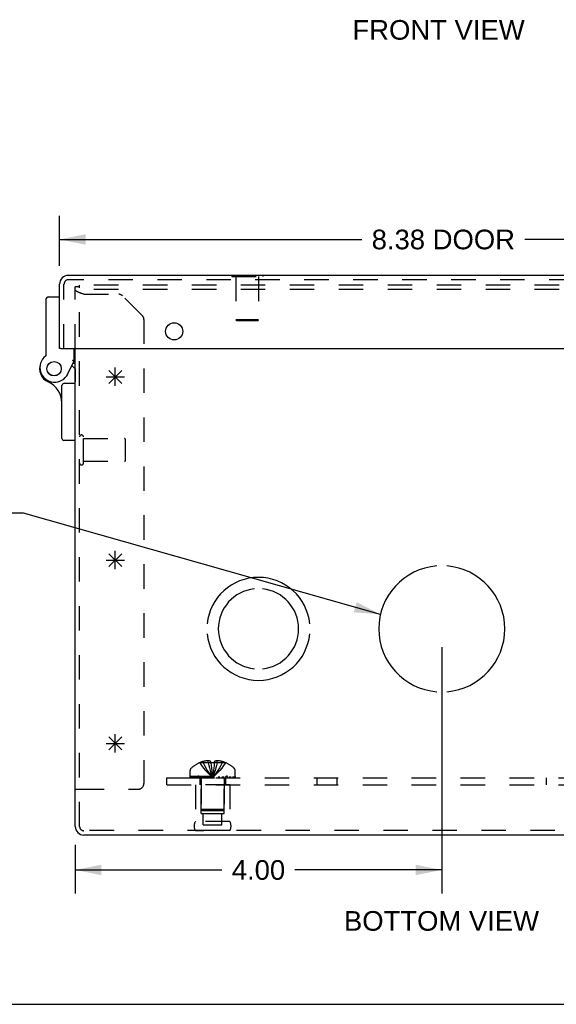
# Model space of a CAD drawing. Header units: inches. Extents: x 0 to 48.6, y 0 to 31.4.
# Tile 2 of 14: x 12.2 to 18, y 0 to 10.7. Entities that reach past the tile are written whole.
import ezdxf

# ---------------------------------------------------------------- set-up
doc = ezdxf.new("R2010")
doc.units = ezdxf.units.IN
doc.header["$LTSCALE"] = 2.671429
doc.header["$MEASUREMENT"] = 0
doc.linetypes.add('HIDDEN', pattern=[0.2, 0.1, -0.1])
doc.layers.get('0').update_dxf_attribs({"linetype": 'CONTINUOUS'})
for name, color, linetype in [('DEFAULT_2', 8, 'HIDDEN'), ('DIMENSIONS', 7, 'CONTINUOUS'), ('DOOR_ASSEMBLY', 7, 'CONTINUOUS'), ('OPEN', 7, 'CONTINUOUS'), ('SPOTWELDS', 7, 'CONTINUOUS'), ('SUBPANEL', 7, 'CONTINUOUS')]:
    doc.layers.add(name, color=color, linetype=linetype)
doc.styles.get("Standard").update_dxf_attribs({"font": 'arial.ttf'})
doc.dimstyles.new('DIMSTYLE_1', dxfattribs={"dimtxt": 0.214286, "dimasz": 0.285714, "dimexe": 0.09, "dimexo": 0.07, "dimgap": 0.0375, "dimtad": 0, "dimtih": 1, "dimtoh": 1, "dimzin": 4, "dimdsep": 46, "dimtxsty": 'Standard', "dimblk": '_FILLED', "dimblk1": '_FILLED', "dimblk2": '_FILLED', "dimcen": 0.09, "dimadec": 3, "dimazin": 1, "dimtfac": 1, "dimtdec": 3, "dimtofl": 0, "dimtmove": 0, "dimatfit": 3, "dimldrblk": '_FILLED', "dimfxl": 0, "dimtolj": 1, "dimtzin": 4, "dimarcsym": 0})
doc.dimstyles.get("Standard").update_dxf_attribs({"dimtxt": 0.242857, "dimasz": 0.285714, "dimexe": 0.09, "dimexo": 0.07, "dimgap": 0.09, "dimtad": 0, "dimtih": 1, "dimtoh": 1, "dimdec": 3, "dimzin": 4, "dimdsep": 46, "dimtxsty": 'Standard', "dimblk": '_FILLED', "dimblk1": '_FILLED', "dimblk2": '_FILLED', "dimcen": 0.09, "dimadec": 3, "dimazin": 1, "dimtp": 0.001, "dimtm": 0.001, "dimtfac": 1, "dimtdec": 3, "dimtofl": 0, "dimtmove": 0, "dimatfit": 3, "dimldrblk": '_FILLED', "dimfxl": 0, "dimtolj": 1, "dimtzin": 4, "dimarcsym": 0})

# ---------------------------------------------------------------- blocks, each defined once
blk = doc.blocks.new('_FILLED')
at = {"color": 0, "linetype": 'ByBlock'}
blk.add_solid([(0, 0), (-1, 0.2), (-1, -0.2)], dxfattribs=at)
blk = doc.blocks.new('*D11')
at = {"layer": 'DIMENSIONS', "color": 2, "linetype": 'Continuous'}
for p, q in [((12.6, 8.059), (12.6, 8.603)), ((20.975, 8.059), (20.975, 8.603)), ((12.6, 8.346), (15.899, 8.346)), ((20.975, 8.346), (17.675, 8.346))]:
    blk.add_line(p, q, dxfattribs=at)
at = {"layer": 'DIMENSIONS', "color": 2, "linetype": 'Continuous', "xscale": 0.2857142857, "yscale": 0.2857142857, "zscale": 0.2857142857, "rotation": 180}
blk.add_blockref('_FILLED', (12.6, 8.346), dxfattribs=at)
at = {"layer": 'DIMENSIONS', "color": 2, "linetype": 'Continuous', "xscale": 0.2857142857, "yscale": 0.2857142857, "zscale": 0.2857142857}
blk.add_blockref('_FILLED', (20.975, 8.346), dxfattribs=at)
at = {"layer": 'DIMENSIONS', "color": 2, "linetype": 'Continuous', "insert": (16.787, 8.453), "char_height": 0.2143, "width": 1.56213, "attachment_point": 2, "line_spacing_factor": 0.9}
blk.add_mtext('8.38 DOOR', dxfattribs=at)
blk = doc.blocks.new('*D17')
at = {"layer": 'DIMENSIONS', "color": 2, "linetype": 'Continuous'}
for p, q in [((16.77, 3.897), (16.77, 1.209)), ((12.77, 1.741), (12.77, 1.209)), ((12.77, 1.466), (14.371, 1.466)), ((16.77, 1.466), (15.168, 1.466))]:
    blk.add_line(p, q, dxfattribs=at)
at = {"layer": 'DIMENSIONS', "color": 2, "linetype": 'Continuous', "xscale": 0.2857142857, "yscale": 0.2857142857, "zscale": 0.2857142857, "rotation": 180}
blk.add_blockref('_FILLED', (12.77, 1.466), dxfattribs=at)
at = {"layer": 'DIMENSIONS', "color": 2, "linetype": 'Continuous', "xscale": 0.2857142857, "yscale": 0.2857142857, "zscale": 0.2857142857}
blk.add_blockref('_FILLED', (16.77, 1.466), dxfattribs=at)
at = {"layer": 'DIMENSIONS', "color": 2, "linetype": 'Continuous', "insert": (14.77, 1.573), "char_height": 0.2143, "width": 0.58232, "attachment_point": 2, "line_spacing_factor": 0.9}
blk.add_mtext('4.00', dxfattribs=at)

msp = doc.modelspace()

# ---------------------------------------------------------------- linework, layer by layer
at = {"color": 3, "linetype": 'Continuous'}
for p, q in [((12.77, 1.941), (12.77, 7.156)), ((20.675, 1.847), (12.865, 1.847))]:
    msp.add_line(p, q, dxfattribs=at)
at = {"color": 7, "linetype": 'Continuous'}
for p, q in [((12.77, 2.347), (12.818, 2.347)), ((0, 0), (48.571, 0))]:
    msp.add_line(p, q, dxfattribs=at)
at = {"color": 3, "linetype": 'Continuous'}
msp.add_arc((12.865, 1.941), 0.0948, 180, 270, dxfattribs=at)
at = {"layer": 'DEFAULT_2', "color": 8, "linetype": 'HIDDEN'}
for p, q in [((12.818, 1.941), (12.818, 7.847)), ((20.722, 7.847), (12.818, 7.847)), ((12.77, 7.156), (12.77, 7.829)), ((12.818, 7.829), (12.77, 7.829)), ((12.787, 7.779), (12.786, 7.78)), ((20.722, 7.799), (12.818, 7.799)), ((12.82, 7.764), (12.818, 7.765)), ((12.839, 7.757), (12.835, 7.758)), ((12.843, 7.756), (12.839, 7.757)), ((12.847, 7.754), (12.843, 7.756)), ((12.85, 7.753), (12.847, 7.754)), ((12.856, 7.751), (12.85, 7.753)), ((12.865, 7.748), (12.856, 7.751)), ((12.865, 7.748), (13.245, 7.748)), ((13.502, 7.516), (13.287, 7.731)), ((13.52, 7.473), (13.52, 2.409)), ((12.861, 5.907), (12.861, 6.191)), ((12.861, 6.173), (13.308, 6.173)), ((13.318, 5.935), (13.318, 6.163)), ((12.861, 5.925), (13.308, 5.925)), ((14.129, 2.635), (14.129, 2.636)), ((14.13, 2.636), (14.129, 2.635)), ((14.252, 2.636), (14.13, 2.636)), ((14.165, 2.636), (14.165, 2.649)), ((14.22, 2.636), (14.22, 2.658)), ((14.252, 2.636), (14.252, 2.649)), ((14.252, 2.636), (14.252, 2.635)), ((14.285, 2.607), (14.282, 2.578)), ((14.288, 2.636), (14.285, 2.607)), ((14.288, 2.649), (14.288, 2.636)), ((14.288, 2.636), (14.288, 2.635)), ((14.409, 2.636), (14.288, 2.636)), ((14.319, 2.636), (14.319, 2.658)), ((14.374, 2.636), (14.374, 2.649)), ((14.41, 2.635), (14.409, 2.636)), ((14.41, 2.636), (14.41, 2.635)), ((14.024, 2.49), (14.024, 2.551)), ((14.024, 2.49), (14.516, 2.49)), ((14.024, 2.47), (14.024, 2.485)), ((14.024, 2.485), (14.515, 2.485)), ((14.032, 2.485), (14.032, 2.47)), ((14.05, 2.47), (14.05, 2.485)), ((14.071, 2.47), (14.071, 2.485)), ((14.076, 2.485), (14.076, 2.47)), ((14.082, 2.47), (14.082, 2.485)), ((14.102, 2.47), (14.102, 2.485)), ((14.111, 2.47), (14.111, 2.485)), ((14.13, 2.47), (14.13, 2.485)), ((14.153, 2.485), (14.153, 2.47)), ((14.164, 2.47), (14.164, 2.485)), ((14.199, 2.47), (14.199, 2.485)), ((14.203, 2.47), (14.203, 2.485)), ((14.266, 2.499), (14.27, 2.475)), ((14.266, 2.499), (14.27, 2.475)), ((14.336, 2.47), (14.336, 2.485)), ((14.341, 2.485), (14.341, 2.47)), ((14.376, 2.47), (14.376, 2.485)), ((14.387, 2.47), (14.387, 2.485)), ((14.41, 2.47), (14.41, 2.485)), ((14.428, 2.485), (14.428, 2.47)), ((14.437, 2.47), (14.437, 2.485)), ((14.457, 2.47), (14.457, 2.485)), ((14.463, 2.47), (14.463, 2.485)), ((14.469, 2.47), (14.469, 2.485)), ((14.49, 2.485), (14.49, 2.47)), ((14.508, 2.47), (14.508, 2.485)), ((14.515, 2.485), (14.515, 2.47)), ((14.516, 2.49), (14.516, 2.551)), ((14.024, 2.47), (14.515, 2.47)), ((14.082, 2.395), (14.082, 1.995)), ((14.458, 2.395), (14.082, 2.395)), ((14.145, 2.083), (14.145, 2.395)), ((14.146, 2.452), (14.146, 2.125)), ((14.394, 2.452), (14.394, 2.125)), ((14.395, 2.083), (14.395, 2.395)), ((14.458, 2.395), (14.458, 1.995)), ((12.818, 2.347), (13.458, 2.347)), ((14.145, 2.083), (14.395, 2.083)), ((14.156, 2.115), (14.146, 2.125)), ((14.394, 2.125), (14.146, 2.125)), ((14.156, 2.115), (14.384, 2.115)), ((14.168, 1.958), (14.168, 2.083)), ((14.371, 1.958), (14.371, 2.083)), ((14.384, 2.115), (14.394, 2.125)), ((14.458, 1.995), (14.082, 1.995)), ((14.168, 1.958), (14.371, 1.958)), ((20.675, 1.895), (12.865, 1.895)), ((14.458, 1.895), (14.082, 1.895)), ((14.082, 1.895), (14.17, 1.895)), ((14.458, 1.895), (14.37, 1.895))]:
    msp.add_line(p, q, dxfattribs=at)
for points in [[(12.77, 7.796), (12.77, 7.797), (12.77, 7.797), (12.77, 7.798), (12.77, 7.799)], [(12.786, 7.78), (12.785, 7.78), (12.784, 7.781), (12.783, 7.782), (12.782, 7.782), (12.781, 7.783), (12.78, 7.784), (12.779, 7.784), (12.778, 7.785), (12.777, 7.786), (12.777, 7.786), (12.776, 7.787), (12.775, 7.788), (12.774, 7.788), (12.774, 7.789), (12.773, 7.79), (12.773, 7.79), (12.772, 7.791), (12.772, 7.792), (12.771, 7.793), (12.771, 7.793), (12.771, 7.794), (12.77, 7.795), (12.77, 7.795), (12.77, 7.796)], [(12.802, 7.771), (12.8, 7.772), (12.799, 7.773), (12.797, 7.773), (12.796, 7.774), (12.795, 7.775), (12.793, 7.775), (12.792, 7.776), (12.791, 7.777), (12.79, 7.778), (12.788, 7.778), (12.787, 7.779)], [(12.818, 7.765), (12.817, 7.765), (12.815, 7.766), (12.813, 7.767), (12.811, 7.767), (12.81, 7.768), (12.808, 7.769), (12.807, 7.769), (12.805, 7.77), (12.803, 7.771), (12.802, 7.771)], [(12.835, 7.758), (12.831, 7.76), (12.829, 7.761), (12.827, 7.761), (12.825, 7.762), (12.824, 7.763), (12.822, 7.763), (12.82, 7.764)], [(14.129, 2.635), (14.149, 2.607), (14.17, 2.578), (14.193, 2.551), (14.217, 2.525), (14.243, 2.499), (14.27, 2.475)], [(14.22, 2.658), (14.215, 2.657), (14.21, 2.657), (14.205, 2.656), (14.199, 2.656), (14.194, 2.655), (14.189, 2.654), (14.183, 2.653), (14.177, 2.652), (14.171, 2.65), (14.165, 2.649)], [(14.165, 2.636), (14.18, 2.607), (14.196, 2.579), (14.212, 2.551), (14.23, 2.525), (14.25, 2.499), (14.27, 2.475)], [(14.252, 2.649), (14.248, 2.65), (14.244, 2.652), (14.24, 2.653), (14.236, 2.655), (14.232, 2.656), (14.228, 2.657), (14.224, 2.657), (14.22, 2.658)], [(14.22, 2.636), (14.227, 2.607), (14.235, 2.579), (14.243, 2.551), (14.251, 2.525), (14.26, 2.499), (14.27, 2.475)], [(14.252, 2.636), (14.254, 2.607), (14.257, 2.579), (14.26, 2.551), (14.263, 2.525), (14.266, 2.499)], [(14.288, 2.635), (14.282, 2.636), (14.276, 2.636), (14.27, 2.636), (14.264, 2.636), (14.258, 2.636), (14.252, 2.635)], [(14.252, 2.635), (14.254, 2.607), (14.257, 2.578), (14.26, 2.551), (14.263, 2.525)], [(14.319, 2.636), (14.312, 2.607), (14.305, 2.579), (14.297, 2.551), (14.288, 2.525), (14.279, 2.499), (14.27, 2.475)], [(14.374, 2.636), (14.36, 2.607), (14.344, 2.579), (14.327, 2.551), (14.309, 2.525), (14.29, 2.499), (14.27, 2.475)], [(14.41, 2.635), (14.39, 2.607), (14.369, 2.578), (14.347, 2.551), (14.322, 2.525), (14.297, 2.499), (14.27, 2.475)], [(14.282, 2.579), (14.28, 2.551), (14.276, 2.525), (14.273, 2.499), (14.27, 2.475)], [(14.319, 2.658), (14.315, 2.657), (14.312, 2.657), (14.308, 2.656), (14.304, 2.655), (14.3, 2.653), (14.296, 2.652), (14.292, 2.65), (14.288, 2.649)], [(14.374, 2.649), (14.368, 2.65), (14.362, 2.652), (14.356, 2.653), (14.351, 2.654), (14.345, 2.655), (14.34, 2.656), (14.335, 2.656), (14.33, 2.657), (14.324, 2.657), (14.319, 2.658)], [(14.28, 2.551), (14.276, 2.525), (14.273, 2.499), (14.27, 2.475)]]:
    msp.add_lwpolyline(points, dxfattribs=at)
for centre, radius, start, end in [((13.245, 7.688), 0.06, 45, 90), ((13.46, 7.473), 0.06, 0, 45), ((12.839, 6.191), 0.0215, 360, 180), ((13.308, 6.163), 0.01, 360, 90), ((13.308, 5.935), 0.01, 270, 0), ((12.839, 5.907), 0.0215, 180, 0), ((14.27, 2.308), 0.357, 113.1727, 130.9334), ((14.27, 2.308), 0.357, 107.0407, 113.0017), ((14.27, 2.308), 0.357, 66.9983, 72.9593), ((14.27, 2.308), 0.357, 49.0666, 66.8273), ((14.059, 2.551), 0.035, 130.9334, 180), ((14.109, 2.452), 0.0372, 59.9503, 90), ((14.431, 2.452), 0.0372, 90, 120.0497), ((14.481, 2.551), 0.035, 0, 49.0666), ((13.458, 2.409), 0.062, 270, 360), ((14.109, 2.452), 0.0372, 0, 27.5399), ((14.431, 2.452), 0.0372, 152.4601, 180), ((12.865, 1.941), 0.0468, 180, 270), ((14.168, 1.945), 0.1, 150.0508, 209.9492), ((14.371, 1.945), 0.1, 330.0508, 29.9492)]:
    msp.add_arc(centre, radius, start, end, dxfattribs=at)
at = {"layer": 'DOOR_ASSEMBLY', "color": 3, "linetype": 'Continuous'}
for p, q in [((20.88, 7.954), (12.695, 7.954)), ((12.6, 7.156), (12.6, 7.859)), ((12.615, 7.156), (20.96, 7.156))]:
    msp.add_line(p, q, dxfattribs=at)
at = {"layer": 'DOOR_ASSEMBLY', "color": 7, "linetype": 'Continuous'}
for p, q in [((14.479, 7.958), (14.479, 7.954)), ((14.479, 7.958), (14.816, 7.958)), ((14.816, 7.958), (14.816, 7.954)), ((12.455, 7.09), (12.455, 7.7)), ((12.475, 7.72), (12.6, 7.72)), ((12.615, 7.156), (12.6, 7.156)), ((12.76, 7.02), (12.76, 7.156)), ((12.69, 6.878), (12.76, 7.02)), ((12.77, 6.991), (12.746, 6.991)), ((12.735, 6.969), (12.77, 6.936)), ((12.77, 6.774), (12.645, 6.774)), ((12.625, 6.173), (12.625, 6.754)), ((12.77, 6.153), (12.645, 6.153))]:
    msp.add_line(p, q, dxfattribs=at)
at = {"layer": 'DOOR_ASSEMBLY', "color": 8, "linetype": 'HIDDEN'}
for p, q in [((14.479, 7.954), (14.479, 7.94)), ((14.816, 7.954), (14.816, 7.94)), ((12.648, 7.156), (12.648, 7.859)), ((20.88, 7.906), (12.695, 7.906)), ((14.479, 7.94), (14.816, 7.94)), ((14.524, 7.94), (14.524, 7.468)), ((14.772, 7.94), (14.772, 7.468)), ((14.534, 7.458), (14.524, 7.468)), ((14.772, 7.468), (14.524, 7.468)), ((14.762, 7.458), (14.534, 7.458)), ((14.762, 7.458), (14.772, 7.468)), ((12.77, 6.936), (12.77, 6.794))]:
    msp.add_line(p, q, dxfattribs=at)
at = {"layer": 'DOOR_ASSEMBLY', "color": 7, "linetype": 'Continuous'}
for points in [[(12.746, 7.023), (12.743, 7.024), (12.74, 7.024)], [(12.76, 7.02), (12.759, 7.02), (12.746, 7.023)]]:
    msp.add_lwpolyline(points, dxfattribs=at)
at = {"layer": 'DOOR_ASSEMBLY', "color": 3, "linetype": 'Continuous'}
msp.add_circle((13.85, 7.343), 0.0938, dxfattribs=at)
at = {"layer": 'DOOR_ASSEMBLY', "color": 7, "linetype": 'Continuous'}
for radius in [0.079, 0.078]:
    msp.add_circle((12.54, 6.936), radius, dxfattribs=at)
at = {"layer": 'DOOR_ASSEMBLY', "color": 3, "linetype": 'Continuous'}
msp.add_arc((12.695, 7.859), 0.0948, 90, 180, dxfattribs=at)
at = {"layer": 'DOOR_ASSEMBLY', "color": 8, "linetype": 'HIDDEN'}
msp.add_arc((12.695, 7.859), 0.0468, 90, 180, dxfattribs=at)
at = {"layer": 'DOOR_ASSEMBLY', "color": 7, "linetype": 'Continuous'}
for centre, radius, start, end in [((12.475, 7.7), 0.02, 90, 180), ((12.54, 6.936), 0.158, 158.6874, 246.1735), ((12.546, 6.948), 0.16, 128.2106, 333.852), ((12.435, 7.09), 0.02, 308.2106, 360), ((12.375, 6.563), 0.25, 0, 66.1735), ((12.645, 6.754), 0.02, 90, 180), ((12.645, 6.173), 0.02, 180, 270)]:
    msp.add_arc(centre, radius, start, end, dxfattribs=at)
at = {"layer": 'OPEN', "color": 40, "linetype": 'Continuous'}
for centre, radius, start, end in [((16.77, 4.097), 0.688, 94.5886, 265.4114), ((16.77, 4.097), 0.688, 274.5886, 85.4114), ((14.77, 4.097), 0.562, 5.6112, 174.3888), ((14.77, 4.097), 0.438, 95.9037, 264.0963), ((14.77, 4.097), 0.438, 275.9037, 84.0963), ((14.77, 4.097), 0.562, 185.6112, 354.3888)]:
    msp.add_arc(centre, radius, start, end, dxfattribs=at)
at = {"layer": 'SPOTWELDS', "color": 40, "linetype": 'Continuous'}
for p, q in [((13.137, 6.776), (13.278, 6.917)), ((13.137, 6.917), (13.278, 6.776)), ((13.207, 6.747), (13.207, 6.947)), ((13.107, 6.847), (13.307, 6.847)), ((13.207, 4.747), (13.207, 4.947)), ((13.107, 4.847), (13.307, 4.847)), ((13.137, 4.917), (13.278, 4.776)), ((13.137, 4.776), (13.278, 4.917)), ((13.137, 2.917), (13.278, 2.776)), ((13.137, 2.776), (13.278, 2.917)), ((13.207, 2.747), (13.207, 2.947)), ((13.107, 2.847), (13.307, 2.847))]:
    msp.add_line(p, q, dxfattribs=at)
at = {"layer": 'SUBPANEL', "color": 8, "linetype": 'HIDDEN'}
for p, q in [((13.77, 2.395), (13.77, 2.47)), ((13.77, 2.47), (19.77, 2.47)), ((13.77, 2.395), (19.77, 2.395)), ((14.129, 2.47), (14.129, 2.395)), ((14.41, 2.47), (14.41, 2.395)), ((15.411, 2.395), (15.411, 2.47)), ((15.629, 2.395), (15.629, 2.47)), ((17.911, 2.395), (17.911, 2.47))]:
    msp.add_line(p, q, dxfattribs=at)

# ---------------------------------------------------------------- texts
at = {"layer": 'DIMENSIONS', "color": 2, "linetype": 'Continuous', "attachment_point": 2, "line_spacing_factor": 0.9}
for s, insert, char_height, width in [('FRONT VIEW', (16.735, 10.74), 0.2143, 1.8752), ('BOTTOM VIEW', (16.767, 1.017), 0.21429, 2.12374)]:
    msp.add_mtext(s, dxfattribs=dict(at, insert=insert, char_height=char_height, width=width))

# ---------------------------------------------------------------- dimensions: what is measured, and where the dimension line sits
at = {"layer": 'DIMENSIONS', "color": 2, "linetype": 'Continuous'}
dim = msp.add_linear_dim(base=(20.974720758, 8.345570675), p1=(12.599720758, 7.98884853), p2=(20.974720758, 7.98884853), text='<> DOOR', dimstyle='DIMSTYLE_1', dxfattribs=at)
dim.commit()
dim.dimension.update_dxf_attribs({"geometry": '*D11', "text_midpoint": (16.787220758, 8.345570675), "dimtype": 160})
dim = msp.add_linear_dim(base=(16.77, 1.466), p1=(12.77, 1.811), p2=(16.77, 3.967), dimstyle='DIMSTYLE_1', dxfattribs=at)
dim.commit()
dim.dimension.update_dxf_attribs({"geometry": '*D17', "text_midpoint": (14.764, 1.465), "dimtype": 160})

# ---------------------------------------------------------------- leaders
at = {"layer": 'DIMENSIONS', "color": 2, "linetype": 'Continuous', "annotation_type": 0, "has_hookline": 1, "hookline_direction": 1}
for points, text_width in [([(19.239, 4.406), (20.98, 5.553), (21.239, 5.553)], 6.193), ([(16.101, 4.255), (12.206, 5.358), (11.992, 5.358)], 4.536)]:
    msp.add_leader(points, dimstyle='Standard', override={"dimtad": 0}, dxfattribs=dict(at, text_width=text_width))

doc.saveas('drawing.dxf')
